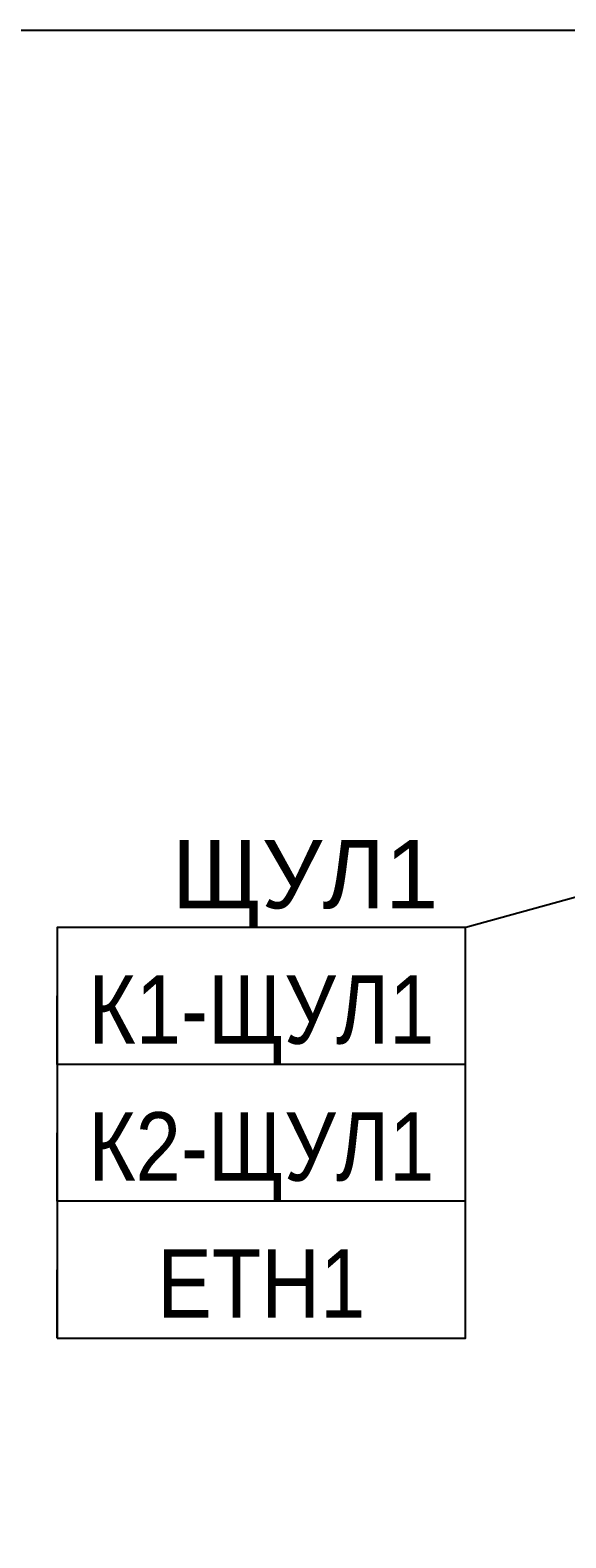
# Model space of a CAD drawing. Header units: millimetres. Extents: x -277772 to 277599, y -59564 to 282085.
# Tile 117 of 190: x -212426 to -210470, y 137368 to 142872. Entities that reach past the tile are written whole.
import ezdxf
from ezdxf import colors
from ezdxf.entities.mleader import LeaderData, LeaderLine
from ezdxf.enums import TextEntityAlignment as Align
from ezdxf.math import Vec2, Vec3

# ---------------------------------------------------------------- set-up
doc = ezdxf.new("R2018")
doc.units = ezdxf.units.MM
doc.set_wipeout_variables(frame=1)
doc.layers.add('UNPLOTTED', color=2, linetype='Continuous', plot=False)
doc.layers.add('КИП_выноска', color=6, linetype='Continuous', lineweight=25)
doc.styles.add('CP.Text', font='arial.ttf')
doc.styles.add('GOST 2.304', font='arial.ttf', dxfattribs={"width": 0.85})

# ---------------------------------------------------------------- blocks, each defined once
blk = doc.blocks.new('*U4')
at = {"color": 0}
blk.add_lwpolyline([(0, 410), (0, 0), (-569, 0), (-569, 410)], close=True, dxfattribs=at)
blk = doc.blocks.new('*U11')
at = {"color": 0, "linetype": 'Continuous', "lineweight": 30, "ltscale": 75, "width": 0.85, "flags": 104}
blk.add_attdef('ПРИМЕЧАНИЕ_1', text='', height=2.5, dxfattribs=at).set_placement((7.46, 3.611), align=Align.BOTTOM_CENTER)
at = {"color": 0, "lineweight": 30, "width": 0.85, "flags": 104}
blk.add_attdef('ПРИМЕЧАНИЕ_2', text='', height=2.5, dxfattribs=at).set_placement((7.46, -7.53), align=Align.BOTTOM_CENTER)
at = {"color": 0, "lineweight": 30, "style": 'GOST 2.304', "width": 0.85}
for tag, p in [('ИМЯ_КАБЕЛЯ_2', (7.46, -7.5)), ('ИМЯ_КАБЕЛЯ_3', (7.46, -12.5)), ('ИМЯ_КАБЕЛЯ_4', (7.46, -17.5)), ('ИМЯ_КАБЕЛЯ_5', (7.46, -22.5)), ('ИМЯ_КАБЕЛЯ_6', (7.46, -27.5)), ('ИМЯ_КАБЕЛЯ_7', (7.46, -32.5)), ('ИМЯ_КАБЕЛЯ_8', (7.46, -37.5)), ('ИМЯ_КАБЕЛЯ_9', (7.46, -42.5))]:
    blk.add_attdef(tag, text='', height=2.5, dxfattribs=at).set_placement(p, align=Align.BOTTOM_CENTER)
at = {"linetype": 'Continuous'}
blk.add_wipeout([(0, 2.5), (14.919, 2.5), (14.919, -2.5), (0, -2.5)], dxfattribs=at)
at = {"color": 0}
blk.add_line((0, -2.5), (0, 0), dxfattribs=at)
at = {"color": 0, "linetype": 'Continuous'}
blk.add_lwpolyline([(0, -2.5), (14.919, -2.5), (14.919, 2.5), (0, 2.5)], close=True, dxfattribs=at)
at = {"color": 0, "lineweight": 30, "style": 'GOST 2.304', "width": 0.85}
blk.add_attdef('ИМЯ_КАБЕЛЯ_1', text='', height=2.5, dxfattribs=at).set_placement((7.46, -2.5), align=Align.BOTTOM_CENTER)
blk = doc.blocks.new('_None')

msp = doc.modelspace()

# ---------------------------------------------------------------- block references
at = {"layer": 'UNPLOTTED', "xscale": 100, "yscale": 100, "zscale": 100}
msp.add_blockref('*U4', (-193078.5, 101872.4), dxfattribs=at)

# ---------------------------------------------------------------- next in the draw order: leaders
at = {"layer": 'КИП_выноска'}
ml = msp.add_multileader_mtext('Standard', dxfattribs=at)
ml.set_content('ЩУЛ1', color=256, style='CP.Text')
ml.set_leader_properties(color=256, linetype='ByLayer', lineweight=-1)
ml.set_arrow_properties(name='NONE')
ml.build(insert=Vec2(0, 0))
ml.multileader.update_dxf_attribs({"has_dogleg": 0, "text_left_attachment_type": 6, "text_right_attachment_type": 6, "dogleg_length": 0.5, "arrow_head_size": 300})
ctx = ml.context
ctx.base_point, ctx.char_height, ctx.arrow_head_size, ctx.landing_gap_size, ctx.plane_origin = Vec3(-211916.7, 139596.4), 250, 300, 100, Vec3(-209803.6, 136936.5)
ctx.left_attachment, ctx.right_attachment, ctx.text_align_type = 6, 6, 2
notes = []
notes.append((ctx, [(1, (1, 1, 0), (-210835, 139596.4), (-1, 0), 0.5, [(0, [(-208385.5, 140267)], 0, [])])]))
ctx.mtext.insert, ctx.mtext.width, ctx.mtext.defined_height, ctx.mtext.alignment, ctx.mtext.flow_direction = Vec3(-210935.5, 139915.8), 1195.292, 319.4, 3, 5
ctx.mtext.has_bg_fill, ctx.mtext.bg_color, ctx.mtext.bg_scale_factor, ctx.mtext.bg_transparency, ctx.mtext.use_window_bg_color = 1, -1027028792, 1.5, 0, 1
for ctx, leaders in notes:
    for number, flags, end, landing, length, lines in leaders:
        leader = LeaderData()
        leader.index, (leader.has_last_leader_line, leader.has_dogleg_vector, leader.attachment_direction) = number, flags
        leader.last_leader_point, leader.dogleg_vector, leader.dogleg_length = Vec3(end), Vec3(landing), length
        for number, points, colour, breaks in lines:
            line = LeaderLine()
            line.index, line.vertices, line.color, line.breaks = number, Vec3.list(points), colors.encode_raw_color(colour), breaks
            leader.lines.append(line)
        ctx.leaders.append(leader)

# ---------------------------------------------------------------- next in the draw order: block references
ref = msp.add_blockref('*U11', (-212327.5, 139346.4), dxfattribs=dict(at, xscale=100, yscale=100, zscale=100))
lines = msp.add_mtext('\\W0.8500;', dxfattribs={"layer": '0', "color": 0, "linetype": 'Continuous', "lineweight": 30, "ltscale": 75, "insert": (-211581.5, 139707.4), "char_height": 2.5, "attachment_point": 1})
ref.add_attrib('ПРИМЕЧАНИЕ_1', '', (-211581.5, 139707.4), dxfattribs={"flags": 104}).embed_mtext(lines)
ref.add_attrib('ИМЯ_КАБЕЛЯ_1', 'К1-ЩУЛ1', dxfattribs={"layer": '0', "color": 0, "lineweight": 30, "height": 250, "style": 'GOST 2.304', "width": 0.85}).set_placement((-211581.5, 139096.4), align=Align.BOTTOM_CENTER)
lines = msp.add_mtext('\\W0.8500;', dxfattribs={"layer": '0', "color": 0, "lineweight": 30, "insert": (-211581.5, 138593.4), "char_height": 2.5, "attachment_point": 1})
ref.add_attrib('ПРИМЕЧАНИЕ_2', '', (-211581.5, 138593.4), dxfattribs={"flags": 104}).embed_mtext(lines)

# ---------------------------------------------------------------- next in the draw order: block references
ref = msp.add_blockref('*U11', (-212327.5, 138846.4), dxfattribs=dict(at, xscale=100, yscale=100, zscale=100))
lines = msp.add_mtext('\\W0.8500;', dxfattribs={"layer": '0', "color": 0, "linetype": 'Continuous', "lineweight": 30, "ltscale": 75, "insert": (-211581.5, 139207.4), "char_height": 2.5, "attachment_point": 1})
ref.add_attrib('ПРИМЕЧАНИЕ_1', '', (-211581.5, 139207.4), dxfattribs={"flags": 104}).embed_mtext(lines)
ref.add_attrib('ИМЯ_КАБЕЛЯ_1', 'К2-ЩУЛ1', dxfattribs={"layer": '0', "color": 0, "lineweight": 30, "height": 250, "style": 'GOST 2.304', "width": 0.85}).set_placement((-211581.5, 138596.4), align=Align.BOTTOM_CENTER)
lines = msp.add_mtext('\\W0.8500;', dxfattribs={"layer": '0', "color": 0, "lineweight": 30, "insert": (-211581.5, 138093.4), "char_height": 2.5, "attachment_point": 1})
ref.add_attrib('ПРИМЕЧАНИЕ_2', '', (-211581.5, 138093.4), dxfattribs={"flags": 104}).embed_mtext(lines)

# ---------------------------------------------------------------- next in the draw order: block references
ref = msp.add_blockref('*U11', (-212327.5, 138346.4), dxfattribs=dict(at, xscale=100, yscale=100, zscale=100))
lines = msp.add_mtext('\\W0.8500;', dxfattribs={"layer": '0', "color": 0, "linetype": 'Continuous', "lineweight": 30, "ltscale": 75, "insert": (-211581.5, 138707.4), "char_height": 2.5, "attachment_point": 1})
ref.add_attrib('ПРИМЕЧАНИЕ_1', '', (-211581.5, 138707.4), dxfattribs={"flags": 104}).embed_mtext(lines)
ref.add_attrib('ИМЯ_КАБЕЛЯ_1', 'ETH1', dxfattribs={"layer": '0', "color": 0, "lineweight": 30, "height": 250, "style": 'GOST 2.304', "width": 0.85}).set_placement((-211581.5, 138096.4), align=Align.BOTTOM_CENTER)
lines = msp.add_mtext('\\W0.8500;', dxfattribs={"layer": '0', "color": 0, "lineweight": 30, "insert": (-211581.5, 137593.4), "char_height": 2.5, "attachment_point": 1})
ref.add_attrib('ПРИМЕЧАНИЕ_2', '', (-211581.5, 137593.4), dxfattribs={"flags": 104}).embed_mtext(lines)

doc.saveas('drawing.dxf')
